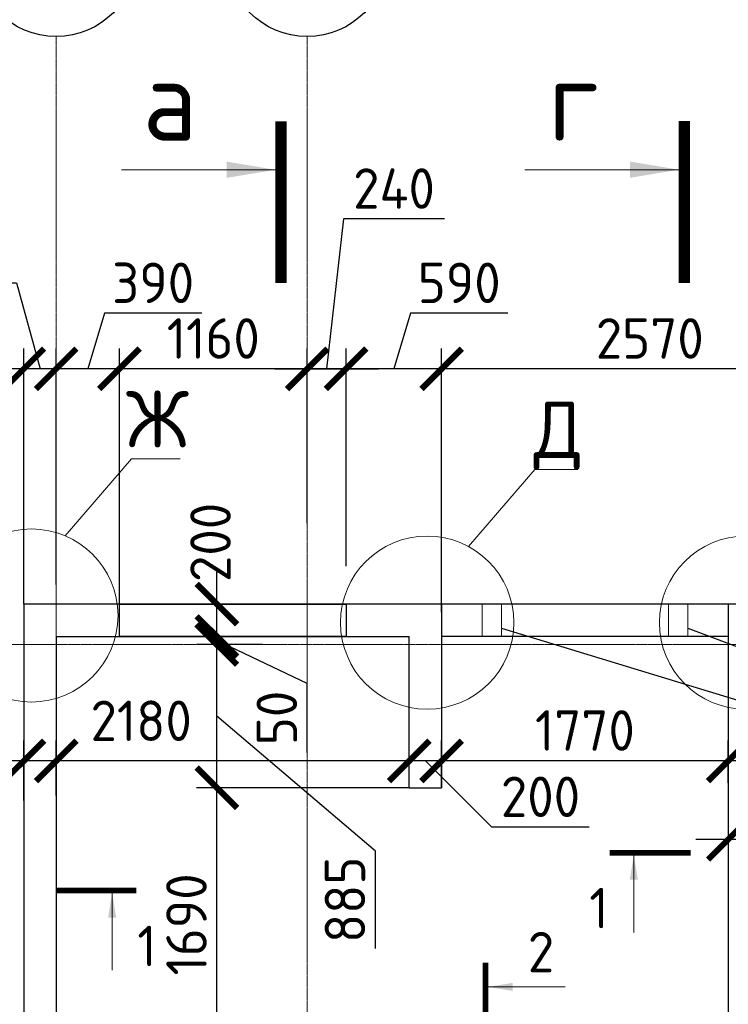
# Model space of a CAD drawing. Header units: millimetres. Extents: x 247266 to 730847, y -636031 to 10052.
# Tile 76 of 256: x 457865 to 462240, y -310886 to -304801. Entities that reach past the tile are written whole.
import ezdxf

# ---------------------------------------------------------------- set-up
doc = ezdxf.new("R2010")
doc.units = ezdxf.units.MM
doc.linetypes.add('______5', pattern=[1100, 800, -100, 100, -100])
doc.linetypes.add('осевая', pattern=[50.8, 31.75, -6.35, 6.35, -6.35])
for name, color, linetype, lineweight in [('Надписи', 7, 'Continuous', 18), ('Оси', 7, '______5', 18), ('размер', 7, 'Continuous', 25), ('СТЕНЫ', 7, 'Continuous', 30), ('ТОНКИЕ', 7, 'Continuous', 9), ('Узлы', 7, 'Continuous', 0)]:
    doc.layers.add(name, color=color, linetype=linetype, lineweight=lineweight)
doc.layers.add('РАЗМЕРЫ', color=7, linetype='Continuous')
doc.layers.add('СПДС_СИМВОЛЫ', color=7, linetype='Continuous')
doc.styles.add('Century Gothic', font='GOTHIC.TTF')
doc.styles.add('GOST-2.304_Type-B', font='GOST_Common.ttf')
doc.dimstyles.new('СПДС', dxfattribs={"dimscale": 100, "dimtxt": 2.5, "dimasz": 2.5, "dimexe": 1.25, "dimexo": 0, "dimtad": 1, "dimdec": 0, "dimtxsty": 'GOST-2.304_Type-B', "dimblk": 'ARCHTICK', "dimcen": 2.5, "dimdle": 2, "dimadec": 0, "dimazin": 2, "dimtfac": 0.75, "dimtdec": 0, "dimtmove": 1, "dimatfit": 3, "dimfxl": 1, "dimtolj": 1, "dimarcsym": 1})

# ---------------------------------------------------------------- blocks, each defined once
blk = doc.blocks.new('_ArchTick')
at = {"color": 0, "linetype": 'ByBlock', "const_width": 0.15}
blk.add_lwpolyline([(-0.5, -0.5), (0.5, 0.5)], dxfattribs=at)
blk = doc.blocks.new('*D1062')
at = {"layer": 'DEFPOINTS', "color": 0, "ltscale": 100}
for p in [(458946.6, -308413), (459082.3, -308413), (458946.6, -308613)]:
    blk.add_point(p, dxfattribs=at)
at = {"layer": 'размер', "color": 0, "lineweight": -2}
for p, q in [((459082.3, -308813), (459082.3, -308213)), ((458946.6, -308413), (459207.3, -308413)), ((458946.6, -308613), (459207.3, -308613))]:
    blk.add_line(p, q, dxfattribs=at)
at = {"layer": 'размер', "color": 0, "lineweight": -2, "ltscale": 100, "xscale": 250, "yscale": 250, "zscale": 250}
for p, rotation in [((459082.3, -308413), 90), ((459082.3, -308613), 270)]:
    blk.add_blockref('_ArchTick', p, dxfattribs=dict(at, rotation=rotation))
at = {"layer": 'размер', "color": 0, "ltscale": 100, "insert": (459043.2, -308031.5), "char_height": 250, "attachment_point": 5, "rotation": 90, "style": 'GOST-2.304_Type-B'}
blk.add_mtext('\\A1;200', dxfattribs=at)
blk = doc.blocks.new('*D1069')
at = {"layer": 'DEFPOINTS', "color": 0, "ltscale": 100}
for p in [(459880.1, -306958.9), (459880.1, -308178.5), (460470.4, -308463)]:
    blk.add_point(p, dxfattribs=at)
at = {"layer": 'РАЗМЕРЫ', "color": 0, "lineweight": -2}
for p, q in [((460278.4, -306615.1), (460175.2, -306958.9)), ((460878.9, -306615.1), (460278.4, -306615.1)), ((459880.1, -308178.5), (459880.1, -306833.9)), ((460470.4, -308463), (460470.4, -306833.9)), ((460670.4, -306958.9), (459680.1, -306958.9))]:
    blk.add_line(p, q, dxfattribs=at)
at = {"layer": 'РАЗМЕРЫ', "color": 0, "lineweight": -2, "ltscale": 100, "xscale": 250, "yscale": 250, "zscale": 250, "rotation": 180}
blk.add_blockref('_ArchTick', (459880.1, -306958.9), dxfattribs=at)
at = {"layer": 'РАЗМЕРЫ', "color": 0, "lineweight": -2, "ltscale": 100, "xscale": 250, "yscale": 250, "zscale": 250}
blk.add_blockref('_ArchTick', (460470.4, -306958.9), dxfattribs=at)
at = {"layer": 'РАЗМЕРЫ', "color": 0, "lineweight": 0, "ltscale": 100, "insert": (460578.6, -306427.4), "char_height": 250, "attachment_point": 5, "style": 'GOST-2.304_Type-B'}
blk.add_mtext('\\A1;590', dxfattribs=at)
blk = doc.blocks.new('*D1070')
at = {"layer": 'DEFPOINTS', "color": 0, "ltscale": 100}
for p in [(458480.4, -306958.9), (459640.3, -307913), (458480.4, -308455.9)]:
    blk.add_point(p, dxfattribs=at)
at = {"layer": 'РАЗМЕРЫ', "color": 0, "lineweight": -2}
for p, q in [((458480.4, -308455.9), (458480.4, -306833.9)), ((459640.3, -307913), (459640.3, -306833.9)), ((459840.3, -306958.9), (458280.4, -306958.9))]:
    blk.add_line(p, q, dxfattribs=at)
at = {"layer": 'РАЗМЕРЫ', "color": 0, "lineweight": -2, "ltscale": 100, "xscale": 250, "yscale": 250, "zscale": 250, "rotation": 180}
blk.add_blockref('_ArchTick', (458480.4, -306958.9), dxfattribs=at)
at = {"layer": 'РАЗМЕРЫ', "color": 0, "lineweight": -2, "ltscale": 100, "xscale": 250, "yscale": 250, "zscale": 250}
blk.add_blockref('_ArchTick', (459640.3, -306958.9), dxfattribs=at)
at = {"layer": 'РАЗМЕРЫ', "color": 0, "lineweight": 0, "ltscale": 100, "insert": (459060.3, -306771.3), "char_height": 250, "attachment_point": 5, "style": 'GOST-2.304_Type-B'}
blk.add_mtext('\\A1;1160', dxfattribs=at)
blk = doc.blocks.new('*D1072')
at = {"layer": 'DEFPOINTS', "color": 0, "ltscale": 100}
for p in [(457890.4, -306958.9), (458090.2, -308291.2), (457890.4, -308413)]:
    blk.add_point(p, dxfattribs=at)
at = {"layer": 'РАЗМЕРЫ', "color": 0, "lineweight": -2}
for p, q in [((457245.6, -306427.7), (457846.1, -306427.7)), ((457846.1, -306427.7), (457990.3, -306958.9)), ((457890.4, -308413), (457890.4, -306833.9)), ((458090.2, -308291.2), (458090.2, -306833.9)), ((458290.2, -306958.9), (457690.4, -306958.9))]:
    blk.add_line(p, q, dxfattribs=at)
at = {"layer": 'РАЗМЕРЫ', "color": 0, "lineweight": -2, "ltscale": 100, "xscale": 250, "yscale": 250, "zscale": 250, "rotation": 180}
blk.add_blockref('_ArchTick', (457890.4, -306958.9), dxfattribs=at)
at = {"layer": 'РАЗМЕРЫ', "color": 0, "lineweight": -2, "ltscale": 100, "xscale": 250, "yscale": 250, "zscale": 250}
blk.add_blockref('_ArchTick', (458090.2, -306958.9), dxfattribs=at)
at = {"layer": 'РАЗМЕРЫ', "color": 0, "lineweight": 0, "ltscale": 100, "insert": (457545.9, -306240.1), "char_height": 250, "attachment_point": 5, "style": 'GOST-2.304_Type-B'}
blk.add_mtext('\\A1;200', dxfattribs=at)
blk = doc.blocks.new('*D1074')
at = {"layer": 'DEFPOINTS', "color": 0, "ltscale": 100}
for p in [(458090.2, -306958.9), (458090.2, -307248.9), (458480.4, -308455.9)]:
    blk.add_point(p, dxfattribs=at)
at = {"layer": 'РАЗМЕРЫ', "color": 0, "lineweight": -2}
for p, q in [((458388.4, -306615.1), (458285.3, -306958.9)), ((458988.9, -306615.1), (458388.4, -306615.1)), ((458090.2, -307248.9), (458090.2, -306833.9)), ((458480.4, -308455.9), (458480.4, -306833.9)), ((458680.4, -306958.9), (457890.2, -306958.9))]:
    blk.add_line(p, q, dxfattribs=at)
at = {"layer": 'РАЗМЕРЫ', "color": 0, "lineweight": -2, "ltscale": 100, "xscale": 250, "yscale": 250, "zscale": 250, "rotation": 180}
blk.add_blockref('_ArchTick', (458090.2, -306958.9), dxfattribs=at)
at = {"layer": 'РАЗМЕРЫ', "color": 0, "lineweight": -2, "ltscale": 100, "xscale": 250, "yscale": 250, "zscale": 250}
blk.add_blockref('_ArchTick', (458480.4, -306958.9), dxfattribs=at)
at = {"layer": 'РАЗМЕРЫ', "color": 0, "lineweight": 0, "ltscale": 100, "insert": (458688.7, -306427.4), "char_height": 250, "attachment_point": 5, "style": 'GOST-2.304_Type-B'}
blk.add_mtext('\\A1;390', dxfattribs=at)
blk = doc.blocks.new('*D1075')
at = {"layer": 'DEFPOINTS', "color": 0, "ltscale": 100}
for p in [(459880.1, -306958.9), (459880.1, -307332.5), (459640.3, -307913)]:
    blk.add_point(p, dxfattribs=at)
at = {"layer": 'РАЗМЕРЫ', "color": 0, "lineweight": -2}
for p, q in [((459863.3, -306032.3), (459760.2, -306958.9)), ((460488.8, -306032.3), (459863.3, -306032.3)), ((459640.3, -307913), (459640.3, -306833.9)), ((459880.1, -307332.5), (459880.1, -306833.9)), ((459440.3, -306958.9), (460080.1, -306958.9))]:
    blk.add_line(p, q, dxfattribs=at)
at = {"layer": 'РАЗМЕРЫ', "color": 0, "lineweight": -2, "ltscale": 100, "xscale": 250, "yscale": 250, "zscale": 250, "rotation": 180}
blk.add_blockref('_ArchTick', (459640.3, -306958.9), dxfattribs=at)
at = {"layer": 'РАЗМЕРЫ', "color": 0, "lineweight": -2, "ltscale": 100, "xscale": 250, "yscale": 250, "zscale": 250}
blk.add_blockref('_ArchTick', (459880.1, -306958.9), dxfattribs=at)
at = {"layer": 'РАЗМЕРЫ', "color": 0, "lineweight": 0, "ltscale": 100, "insert": (460176.1, -305844.7), "char_height": 250, "attachment_point": 5, "style": 'GOST-2.304_Type-B'}
blk.add_mtext('\\A1;240', dxfattribs=at)
blk = doc.blocks.new('*D1215')
at = {"layer": 'DEFPOINTS', "color": 0, "ltscale": 100}
for p in [(462440.4, -309452.6), (462240.2, -309516.5), (462240.2, -309867.2)]:
    blk.add_point(p, dxfattribs=at)
at = {"layer": 'РАЗМЕРЫ', "color": 0, "lineweight": -2}
for p, q in [((462440.4, -309452.6), (462440.4, -309992.2)), ((462240.2, -309516.5), (462240.2, -309992.2)), ((462640.4, -309867.2), (462040.2, -309867.2)), ((462476.3, -310441.5), (462340.3, -309867.2)), ((463076.8, -310441.5), (462476.3, -310441.5))]:
    blk.add_line(p, q, dxfattribs=at)
at = {"layer": 'РАЗМЕРЫ', "color": 0, "lineweight": -2, "ltscale": 100, "xscale": 250, "yscale": 250, "zscale": 250, "rotation": 180}
blk.add_blockref('_ArchTick', (462240.2, -309867.2), dxfattribs=at)
at = {"layer": 'РАЗМЕРЫ', "color": 0, "lineweight": -2, "ltscale": 100, "xscale": 250, "yscale": 250, "zscale": 250}
blk.add_blockref('_ArchTick', (462440.4, -309867.2), dxfattribs=at)
at = {"layer": 'РАЗМЕРЫ', "color": 0, "lineweight": 0, "ltscale": 100, "insert": (462776.5, -310253.9), "char_height": 250, "attachment_point": 5, "style": 'GOST-2.304_Type-B'}
blk.add_mtext('\\A1;200', dxfattribs=at)
blk = doc.blocks.new('*D1216')
at = {"layer": 'DEFPOINTS', "color": 0, "ltscale": 100}
for p in [(460470.2, -309381.8), (462240.2, -309516.5), (460470.2, -309547.2)]:
    blk.add_point(p, dxfattribs=at)
at = {"layer": 'РАЗМЕРЫ', "color": 0, "lineweight": -2}
for p, q in [((460470.2, -309547.2), (460470.2, -309256.8)), ((462240.2, -309516.5), (462240.2, -309256.8)), ((462440.2, -309381.8), (460270.2, -309381.8))]:
    blk.add_line(p, q, dxfattribs=at)
at = {"layer": 'РАЗМЕРЫ', "color": 0, "lineweight": -2, "ltscale": 100, "xscale": 250, "yscale": 250, "zscale": 250, "rotation": 180}
blk.add_blockref('_ArchTick', (460470.2, -309381.8), dxfattribs=at)
at = {"layer": 'РАЗМЕРЫ', "color": 0, "lineweight": -2, "ltscale": 100, "xscale": 250, "yscale": 250, "zscale": 250}
blk.add_blockref('_ArchTick', (462240.2, -309381.8), dxfattribs=at)
at = {"layer": 'РАЗМЕРЫ', "color": 0, "lineweight": 0, "ltscale": 100, "insert": (461355.2, -309193.9), "char_height": 250, "attachment_point": 5, "style": 'GOST-2.304_Type-B'}
blk.add_mtext('\\A1;1770', dxfattribs=at)
blk = doc.blocks.new('*D1217')
at = {"layer": 'DEFPOINTS', "color": 0, "ltscale": 100}
for p in [(460270.2, -309381.8), (460270.2, -309515.6), (460470.2, -309547.2)]:
    blk.add_point(p, dxfattribs=at)
at = {"layer": 'РАЗМЕРЫ', "color": 0, "lineweight": -2}
for p, q in [((460270.2, -309515.6), (460270.2, -309256.8)), ((460470.2, -309547.2), (460470.2, -309256.8)), ((460670.2, -309381.8), (460070.2, -309381.8)), ((460780.6, -309791.3), (460370.2, -309381.8)), ((461381.1, -309791.3), (460780.6, -309791.3))]:
    blk.add_line(p, q, dxfattribs=at)
at = {"layer": 'РАЗМЕРЫ', "color": 0, "lineweight": -2, "ltscale": 100, "xscale": 250, "yscale": 250, "zscale": 250, "rotation": 180}
blk.add_blockref('_ArchTick', (460270.2, -309381.8), dxfattribs=at)
at = {"layer": 'РАЗМЕРЫ', "color": 0, "lineweight": -2, "ltscale": 100, "xscale": 250, "yscale": 250, "zscale": 250}
blk.add_blockref('_ArchTick', (460470.2, -309381.8), dxfattribs=at)
at = {"layer": 'РАЗМЕРЫ', "color": 0, "lineweight": 0, "ltscale": 100, "insert": (461080.8, -309603.7), "char_height": 250, "attachment_point": 5, "style": 'GOST-2.304_Type-B'}
blk.add_mtext('\\A1;200', dxfattribs=at)
blk = doc.blocks.new('*D1218')
at = {"layer": 'DEFPOINTS', "color": 0, "ltscale": 100}
for p in [(458090.2, -309381.8), (460270.2, -309515.6), (458090.2, -309596.2)]:
    blk.add_point(p, dxfattribs=at)
at = {"layer": 'РАЗМЕРЫ', "color": 0, "lineweight": -2}
for p, q in [((458090.2, -309596.2), (458090.2, -309256.8)), ((460270.2, -309515.6), (460270.2, -309256.8)), ((460470.2, -309381.8), (457890.2, -309381.8))]:
    blk.add_line(p, q, dxfattribs=at)
at = {"layer": 'РАЗМЕРЫ', "color": 0, "lineweight": -2, "ltscale": 100, "xscale": 250, "yscale": 250, "zscale": 250, "rotation": 180}
blk.add_blockref('_ArchTick', (458090.2, -309381.8), dxfattribs=at)
at = {"layer": 'РАЗМЕРЫ', "color": 0, "lineweight": -2, "ltscale": 100, "xscale": 250, "yscale": 250, "zscale": 250}
blk.add_blockref('_ArchTick', (460270.2, -309381.8), dxfattribs=at)
at = {"layer": 'РАЗМЕРЫ', "color": 0, "lineweight": 0, "ltscale": 100, "insert": (458615.1, -309134.1), "char_height": 250, "attachment_point": 5, "style": 'GOST-2.304_Type-B'}
blk.add_mtext('\\A1;2180', dxfattribs=at)
blk = doc.blocks.new('*D1219')
at = {"layer": 'DEFPOINTS', "color": 0, "ltscale": 100}
for p in [(457890.4, -309381.8), (458090.2, -309596.2), (457890.4, -309626.8)]:
    blk.add_point(p, dxfattribs=at)
at = {"layer": 'РАЗМЕРЫ', "color": 0, "lineweight": -2}
for p, q in [((457890.4, -309626.8), (457890.4, -309256.8)), ((458090.2, -309596.2), (458090.2, -309256.8)), ((458290.2, -309381.8), (457690.4, -309381.8))]:
    blk.add_line(p, q, dxfattribs=at)
at = {"layer": 'РАЗМЕРЫ', "color": 0, "lineweight": -2, "ltscale": 100, "xscale": 250, "yscale": 250, "zscale": 250, "rotation": 180}
blk.add_blockref('_ArchTick', (457890.4, -309381.8), dxfattribs=at)
at = {"layer": 'РАЗМЕРЫ', "color": 0, "lineweight": -2, "ltscale": 100, "xscale": 250, "yscale": 250, "zscale": 250}
blk.add_blockref('_ArchTick', (458090.2, -309381.8), dxfattribs=at)
at = {"layer": 'РАЗМЕРЫ', "color": 0, "lineweight": 0, "ltscale": 100, "insert": (457414.2, -309414.5), "char_height": 250, "attachment_point": 5, "style": 'GOST-2.304_Type-B'}
blk.add_mtext('\\A1;200', dxfattribs=at)
blk = doc.blocks.new('NSY101')
at = {"color": 0, "linetype": 'ByBlock', "lineweight": -2}
blk.add_circle((0, 0), 50, dxfattribs=at)
blk = doc.blocks.new('СЛОЖНЫЙ_ОБЪЕКТ_3')
at = {"layer": 'Оси', "color": 16, "linetype": 'Continuous', "lineweight": 25, "transparency": 33554687, "xscale": 9.999999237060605, "yscale": 9.999999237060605, "zscale": 9.999999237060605}
blk.add_blockref('NSY101', (24563, -989.5), dxfattribs=at)
at = {"layer": 'Оси', "color": 16, "linetype": 'Continuous', "lineweight": 25, "transparency": 33554687, "insert": (24563, -989.5), "char_height": 300, "width": 385, "attachment_point": 5, "style": 'Century Gothic'}
blk.add_mtext('\\A1;{\\fCentury Gothic|i0|b1;\\H300.000000;\\W1.000000;\\C16;7}\\P', dxfattribs=at)
blk = doc.blocks.new('СЛОЖНЫЙ_ОБЪЕКТ_4')
at = {"layer": 'Оси', "color": 16, "linetype": 'Continuous', "lineweight": 25, "transparency": 33554687, "xscale": 9.999999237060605, "yscale": 9.999999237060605, "zscale": 9.999999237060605}
blk.add_blockref('NSY101', (26113, -989.5), dxfattribs=at)
at = {"layer": 'Оси', "color": 16, "linetype": 'Continuous', "lineweight": 25, "transparency": 33554687, "insert": (26113, -989.5), "char_height": 300, "width": 385, "attachment_point": 5, "style": 'Century Gothic'}
blk.add_mtext('\\A1;{\\fCentury Gothic|i0|b1;\\H300.000000;\\W1.000000;\\C16;8}\\P', dxfattribs=at)
blk = doc.blocks.new('*D1080')
at = {"layer": 'DEFPOINTS', "color": 0, "ltscale": 100}
for p in [(460470.4, -306958.9), (460470.4, -307151.6), (463040.6, -308413)]:
    blk.add_point(p, dxfattribs=at)
at = {"layer": 'РАЗМЕРЫ', "color": 0, "lineweight": -2}
for p, q in [((460470.4, -307151.6), (460470.4, -306833.9)), ((463040.6, -308413), (463040.6, -306833.9)), ((463240.6, -306958.9), (460270.4, -306958.9))]:
    blk.add_line(p, q, dxfattribs=at)
at = {"layer": 'РАЗМЕРЫ', "color": 0, "lineweight": -2, "ltscale": 100, "xscale": 250, "yscale": 250, "zscale": 250, "rotation": 180}
blk.add_blockref('_ArchTick', (460470.4, -306958.9), dxfattribs=at)
at = {"layer": 'РАЗМЕРЫ', "color": 0, "lineweight": -2, "ltscale": 100, "xscale": 250, "yscale": 250, "zscale": 250}
blk.add_blockref('_ArchTick', (463040.6, -306958.9), dxfattribs=at)
at = {"layer": 'РАЗМЕРЫ', "color": 0, "lineweight": 0, "ltscale": 100, "insert": (461755.5, -306771.1), "char_height": 250, "attachment_point": 5, "style": 'GOST-2.304_Type-B'}
blk.add_mtext('\\A1;2570', dxfattribs=at)
blk = doc.blocks.new('*D1430')
at = {"layer": 'DEFPOINTS', "color": 0, "ltscale": 100}
for p in [(459082.3, -308663), (459364.7, -308663), (460270.2, -309547.5)]:
    blk.add_point(p, dxfattribs=at)
at = {"layer": 'РАЗМЕРЫ', "color": 0, "lineweight": -2}
for p, q in [((459082.3, -309747.5), (459082.3, -308463)), ((459364.7, -308663), (458957.3, -308663)), ((460061.1, -309939.9), (459082.3, -309105.2)), ((460270.2, -309547.5), (458957.3, -309547.5)), ((460061.1, -310540.3), (460061.1, -309939.9))]:
    blk.add_line(p, q, dxfattribs=at)
at = {"layer": 'РАЗМЕРЫ', "color": 0, "lineweight": -2, "ltscale": 100, "xscale": 250, "yscale": 250, "zscale": 250}
for p, rotation in [((459082.3, -308663), 90), ((459082.3, -309547.5), 270)]:
    blk.add_blockref('_ArchTick', p, dxfattribs=dict(at, rotation=rotation))
at = {"layer": 'РАЗМЕРЫ', "color": 0, "lineweight": 0, "ltscale": 100, "insert": (459873.5, -310240.1), "char_height": 250, "attachment_point": 5, "rotation": 90, "style": 'GOST-2.304_Type-B'}
blk.add_mtext('\\A1;885', dxfattribs=at)
blk = doc.blocks.new('*D1434')
at = {"layer": 'DEFPOINTS', "color": 0, "ltscale": 100}
for p in [(459082.3, -309547.5), (459159.3, -309547.5), (460270.2, -311238)]:
    blk.add_point(p, dxfattribs=at)
at = {"layer": 'РАЗМЕРЫ', "color": 0, "lineweight": -2}
for p, q in [((459082.3, -311438), (459082.3, -309347.5)), ((459159.3, -309547.5), (458957.3, -309547.5)), ((460270.2, -311238), (458957.3, -311238))]:
    blk.add_line(p, q, dxfattribs=at)
at = {"layer": 'РАЗМЕРЫ', "color": 0, "lineweight": -2, "ltscale": 100, "xscale": 250, "yscale": 250, "zscale": 250}
for p, rotation in [((459082.3, -309547.5), 90), ((459082.3, -311238), 270)]:
    blk.add_blockref('_ArchTick', p, dxfattribs=dict(at, rotation=rotation))
at = {"layer": 'РАЗМЕРЫ', "color": 0, "lineweight": 0, "ltscale": 100, "insert": (458894.6, -310392.7), "char_height": 250, "attachment_point": 5, "rotation": 90, "style": 'GOST-2.304_Type-B'}
blk.add_mtext('\\A1;1690', dxfattribs=at)
blk = doc.blocks.new('*D1431')
at = {"layer": 'DEFPOINTS', "color": 0, "ltscale": 100}
for p in [(459082.3, -308613), (459348.4, -308613), (459364.7, -308663)]:
    blk.add_point(p, dxfattribs=at)
at = {"layer": 'РАЗМЕРЫ', "color": 0, "lineweight": -2}
for p, q in [((459082.3, -308863), (459082.3, -308413)), ((459348.4, -308613), (458957.3, -308613)), ((459364.7, -308663), (458957.3, -308663)), ((459640.3, -308903.9), (459082.3, -308638)), ((459640.3, -309329.2), (459640.3, -308903.9))]:
    blk.add_line(p, q, dxfattribs=at)
at = {"layer": 'РАЗМЕРЫ', "color": 0, "lineweight": -2, "ltscale": 100, "xscale": 250, "yscale": 250, "zscale": 250}
for p, rotation in [((459082.3, -308613), 270), ((459082.3, -308663), 90)]:
    blk.add_blockref('_ArchTick', p, dxfattribs=dict(at, rotation=rotation))
at = {"layer": 'РАЗМЕРЫ', "color": 0, "lineweight": 0, "ltscale": 100, "insert": (459452.7, -309116.6), "char_height": 250, "attachment_point": 5, "rotation": 90, "style": 'GOST-2.304_Type-B'}
blk.add_mtext('\\A1;50', dxfattribs=at)

msp = doc.modelspace()

# ---------------------------------------------------------------- linework, layer by layer
at = {"layer": 'Надписи', "lineweight": 15, "ltscale": 0.3}
for p, q in [((458145.61, -307990.63, -720), (458555.59, -307514.49, -720)), ((458145.61, -307990.63, -720), (458555.59, -307514.49, -720)), ((458145.61, -307990.63, -720), (458555.59, -307514.49, -720)), ((458555.59, -307514.49, -720), (458555.69, -307514.49, -720)), ((458555.83, -307514.14, -720), (458856.11, -307514.14, -720)), ((460635.69, -308056.96, -360), (461045.68, -307580.83, -360)), ((460635.69, -308056.96, -360), (461045.68, -307580.83, -360)), ((460635.69, -308056.96, -360), (461045.68, -307580.83, -360)), ((461045.68, -307580.83, -360), (461045.78, -307580.83, -360)), ((461045.91, -307580.48, -360), (461311.15, -307580.48, -360))]:
    msp.add_line(p, q, dxfattribs=at)
at = {"layer": 'Надписи'}
for centre in [(457937.04, -308483.25, -360), (460380.94, -308527.37, -360), (462349.78, -308527.37, -360)]:
    msp.add_circle(centre, 534.96, dxfattribs=at)
at = {"layer": 'Оси', "linetype": 'осевая', "lineweight": 0, "ltscale": 0.3, "transparency": 33554687}
for p, q in [((458090.32, -304904.66, -1120), (458090.32, -318702.43, -1120)), ((459640.32, -304904.66, -1120), (459640.32, -318702.43, -1120)), ((454553.04, -308662.98, -1120), (468697.68, -308662.98, -1120))]:
    msp.add_line(p, q, dxfattribs=at)
at = {"layer": 'СПДС_СИМВОЛЫ', "ltscale": 100}
for p in [(460840.21, -308560.93, -560), (461990.21, -308560.93, -560)]:
    msp.add_line(p, (466850, -310401.81), dxfattribs=at)
at = {"layer": 'СТЕНЫ', "linetype": 'Continuous', "transparency": 33554687}
for p, q in [((460470.21, -308412.98, -760), (460470.21, -309547.51, -560)), ((462240.21, -308412.98, -560), (462240.21, -315362.98, -560)), ((458090.21, -308612.98, -560), (458090.21, -316062.98, -560)), ((458090.21, -308612.98, -560), (460270.21, -308612.98, -560)), ((460270.21, -309547.51, -560), (460270.21, -308612.98, -760)), ((462240.21, -308612.98, -560), (460470.21, -308612.98, -560)), ((457890.21, -308662.98, -560), (457890.21, -316062.98, -560))]:
    msp.add_line(p, q, dxfattribs=at)
at = {"layer": 'СТЕНЫ', "linetype": 'Continuous', "transparency": 33554687, "elevation": -560}
for points in [[(465240.21, -308662.98), (465240.35, -308412.98), (457890.35, -308412.98), (457890.35, -308662.98)], [(460270.21, -309547.51), (460470.21, -309547.51)]]:
    msp.add_lwpolyline(points, dxfattribs=at)
at = {"layer": 'СТЕНЫ', "linetype": 'Continuous', "transparency": 33554687, "elevation": -920}
msp.add_lwpolyline([(458480.35, -308412.98), (459880.09, -308412.98), (459880.09, -308612.98), (458480.35, -308612.98)], close=True, dxfattribs=at)
msp.add_lwpolyline([(458480.35, -308412.98), (459880.09, -308412.98), (459880.09, -308612.98), (458480.35, -308612.98)], close=True, dxfattribs=at)
at = {"layer": 'ТОНКИЕ', "ltscale": 100}
for p, q in [((460720.21, -308612.98, -560), (460720.21, -308412.98, -560)), ((460840.21, -308612.98, -560), (460840.21, -308412.98, -560)), ((461870.21, -308612.98, -560), (461870.21, -308412.98, -560)), ((461990.21, -308612.98, -560), (461990.21, -308412.98, -560))]:
    msp.add_line(p, q, dxfattribs=at)
at = {"layer": 'Узлы', "linetype": 'Continuous', "lineweight": 0}
for p, q in [((459443.46, -305728.63, -360), (458493.46, -305728.63, -360)), ((461933.76, -305728.21, -360), (460983.76, -305728.21, -360)), ((461656.94, -309966.7), (461656.94, -310441.7)), ((458435.97, -310200.6), (458435.97, -310675.6)), ((460758.94, -310778.8), (461233.94, -310778.8))]:
    msp.add_line(p, q, dxfattribs=at)
for points, const_width, elevation in [([(459478.46, -305428.63), (459478.46, -306428.63)], 70, -360), ([(461968.76, -305428.21), (461968.76, -306428.21)], 70, -360), ([(458585.97, -310183.1), (458085.97, -310183.1)], 35, 0)]:
    msp.add_lwpolyline(points, dxfattribs=dict(at, const_width=const_width, elevation=elevation))
at = {"layer": 'Узлы', "linetype": 'Continuous', "lineweight": 0, "const_width": 35}
for points in [[(461506.94, -309949.2), (462006.94, -309949.2)], [(460741.44, -310628.8), (460741.44, -311128.8)]]:
    msp.add_lwpolyline(points, dxfattribs=at)
at = {"layer": 'Узлы', "linetype": 'Continuous', "lineweight": 0}
for points in [[(459443.46, -305728.63, -360), (459143.01, -305778.91, -360), (459143.01, -305678.36, -360)], [(461933.76, -305728.21, -360), (461633.31, -305778.49, -360), (461633.31, -305677.93, -360)], [(461656.94, -309966.7), (461631.8, -310116.93), (461682.08, -310116.93)], [(458435.97, -310200.6), (458410.83, -310350.82), (458461.11, -310350.82)], [(460758.94, -310778.8), (460909.16, -310803.94), (460909.16, -310753.66)]]:
    msp.add_solid(points, dxfattribs=at)

# ---------------------------------------------------------------- block references
at = {"layer": 'Оси', "linetype": 'Continuous', "lineweight": 25, "transparency": 33554687}
for name in ['СЛОЖНЫЙ_ОБЪЕКТ_3', 'СЛОЖНЫЙ_ОБЪЕКТ_4']:
    msp.add_blockref(name, (433526.8, -303415.16, -1120), dxfattribs=at)

# ---------------------------------------------------------------- texts
at = {"layer": 'Надписи', "ltscale": 0.3, "char_height": 350, "attachment_point": 2, "style": 'GOST-2.304_Type-B'}
for s, insert in [('Ж', (458715.83, -307094.14, -720)), ('Д', (461188.41, -307160.48, -360))]:
    msp.add_mtext(s, dxfattribs=dict(at, insert=insert))
at = {"layer": 'Узлы', "linetype": 'Continuous', "lineweight": 0, "attachment_point": 5, "style": 'GOST-2.304_Type-B'}
for s, width, gutter_width, insert, char_height in [('а', 723.8798, 25, (458793.46, -305298.63, -360), 500), ('г', 723.8798, 25, (461283.77, -305298.21, -360), 500), ('1', 361.9399, 12.5, (461441.94, -310291.7), 250), ('1', 361.9399, 12.5, (458650.97, -310525.6), 250), ('2', 361.9399, 12.5, (461083.94, -310563.8), 250)]:
    msp.add_mtext_dynamic_manual_height_columns(s, width=width, gutter_width=gutter_width, heights=[0], dxfattribs=dict(at, insert=insert, char_height=char_height))

# ---------------------------------------------------------------- dimensions: what is measured, and where the dimension line sits
at = {"layer": 'размер'}
dim = msp.add_linear_dim(base=(459082.27, -308412.98, -560), p1=(458946.61, -308612.98, -560), p2=(458946.61, -308412.98, -560), angle=90, dimstyle='СПДС', dxfattribs=at)
dim.commit()
dim.dimension.update_dxf_attribs({"geometry": '*D1062', "text_midpoint": (459230.81, -308031.55, -560), "dimtype": 160})
at = {"layer": 'РАЗМЕРЫ', "lineweight": 0}
for base, p1, p2, picture, middle in [((459880.09, -306958.94, -360), (459640.32, -307913.04, -920), (459880.09, -307332.52, -360), '*D1075', (459925.83, -306032.33, -360)), ((457890.35, -306958.94, -360), (458090.21, -308291.15, -360), (457890.35, -308412.98, -560), '*D1072', (457783.62, -306427.69, -360))]:
    dim = msp.add_linear_dim(base=base, p1=p1, p2=p2, dimstyle='СПДС', dxfattribs=at)
    dim.commit()
    dim.dimension.update_dxf_attribs({"geometry": picture, "text_midpoint": middle, "dimtype": 160})
for base, p1, p2, picture, middle in [((458090.21, -306958.94, -360), (458480.35, -308455.89, -920), (458090.21, -307248.95, -360), '*D1074', (458450.94, -306427.44, -360)), ((459880.09, -306958.94, -360), (460470.36, -308462.98, -520), (459880.09, -308178.53, -360), '*D1069', (460340.89, -306427.44, -360)), ((458480.35, -306958.94, -360), (459640.32, -307913.04, -920), (458480.35, -308455.89, -920), '*D1070', (459060.33, -306771.31, -360)), ((460470.36, -306958.94), (463040.61, -308412.98, -560), (460470.36, -307151.57, -360), '*D1080', (461755.49, -306771.06))]:
    dim = msp.add_linear_dim(base=base, p1=p1, p2=p2, dimstyle='СПДС', dxfattribs=at)
    dim.commit()
    dim.dimension.update_dxf_attribs({"geometry": picture, "text_midpoint": middle})
for base, p1, p2, picture, middle in [((459082.27, -308612.98, -760), (459364.75, -308662.98, -1320), (459348.41, -308612.98, -960), '*D1431', (459640.32, -308966.4, -760)), ((459082.27, -308662.98, -760), (460270.21, -309547.51, -560), (459364.75, -308662.98, -1320), '*D1430', (460061.1, -310002.36, -760))]:
    dim = msp.add_linear_dim(base=base, p1=p1, p2=p2, angle=90, dimstyle='СПДС', dxfattribs=at)
    dim.commit()
    dim.dimension.update_dxf_attribs({"geometry": picture, "text_midpoint": middle, "dimtype": 160})
for base, p1, p2, picture, middle in [((458090.21, -309381.76, -920), (460270.21, -309515.57, -560), (458090.21, -309596.2, -560), '*D1218', (458615.07, -309321.69, -920)), ((457890.36, -309381.76, -920), (458090.21, -309596.2, -560), (457890.36, -309626.83, -360), '*D1219', (457414.17, -309602.16, -920)), ((460270.21, -309381.76, -920), (460470.21, -309547.18, -560), (460270.21, -309515.57, -560), '*D1217', (460843.1, -309791.32, -920)), ((462240.21, -309867.23, -920), (462440.36, -309452.56, -720), (462240.21, -309516.55, -560), '*D1215', (462538.8, -310441.5, -920))]:
    dim = msp.add_linear_dim(base=base, p1=p1, p2=p2, dimstyle='СПДС', override={"dimtofl": 0}, dxfattribs=at)
    dim.commit()
    dim.dimension.update_dxf_attribs({"geometry": picture, "text_midpoint": middle, "dimtype": 160})
dim = msp.add_linear_dim(base=(460470.21, -309381.76, -920), p1=(462240.21, -309516.55, -560), p2=(460470.21, -309547.18, -560), dimstyle='СПДС', override={"dimtofl": 0}, dxfattribs=at)
dim.commit()
dim.dimension.update_dxf_attribs({"geometry": '*D1216', "text_midpoint": (461355.21, -309193.89, -920)})
dim = msp.add_linear_dim(base=(459082.27, -309547.51, -760), p1=(460270.21, -311237.97, -560), p2=(459159.25, -309547.51, -760), angle=90, dimstyle='СПДС', dxfattribs=at)
dim.commit()
dim.dimension.update_dxf_attribs({"geometry": '*D1434', "text_midpoint": (458894.64, -310392.74, -760)})

doc.saveas('drawing.dxf')
